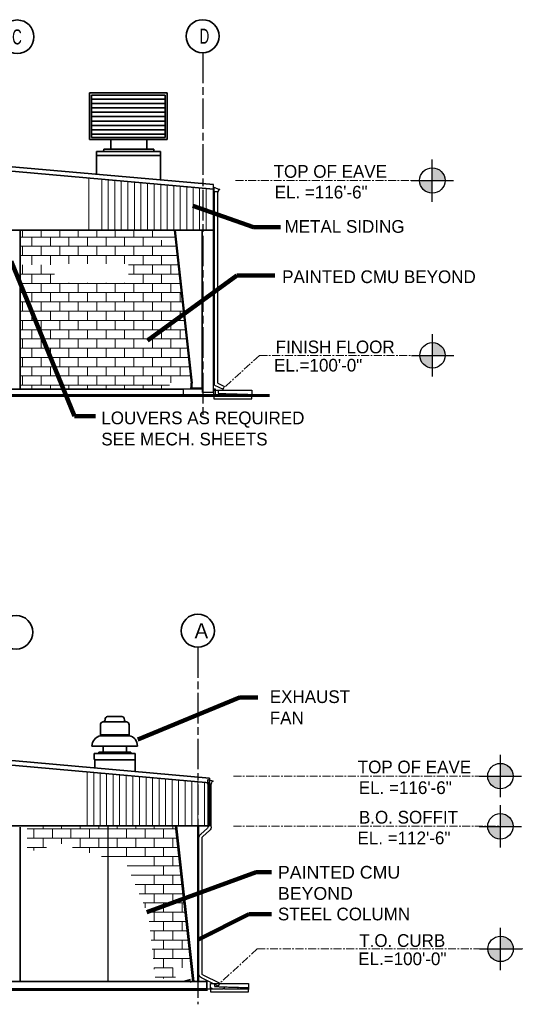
# Model space of a CAD drawing. Extents: x 533 to 2685, y -91 to 1609.
# Tile 5 of 5: x 2209 to 2685, y 641 to 1571. Entities that reach past the tile are written whole.
import ezdxf
from ezdxf.enums import TextEntityAlignment as Align

# ---------------------------------------------------------------- set-up
doc = ezdxf.new("R2010")
doc.units = 0
doc.header["$MEASUREMENT"] = 0
for name, pattern in [('( Center )', [24, 15, -3, 3, -3]), ('ACAD_ISO08W100', [432, 288, -36, 72, -36]), ('od37ac02$0$od37a201$0$ACAD_ISO02W100', [15, 12, -3])]:
    doc.linetypes.add(name, pattern=pattern)
for name, color, linetype, lineweight in [('A-Anno-Text', 53, 'Continuous', 25), ('A-Grid-Iden', 1, 'ACAD_ISO08W100', 25), ('G-Anno-Text', 53, 'Continuous', 35), ('od37ac02$0$od37a201$0$A-Anno-Patt', 152, 'Continuous', 18), ('od37ac02$0$od37a201$0$A-Elev-Fnsh', 3, 'Continuous', 25), ('od37ac02$0$od37a201$0$A-Roof-Rfdr', 1, 'Continuous', 25), ('od37ac02$0$od37a201$0$S-Jois-Secd', 6, 'Continuous', 35), ('od37ac02$0$od37a201$0$S-Sect-Conc', 6, 'Continuous', 35), ('OD38A-201$0$A-Elev-Fixt', 2, 'Continuous', 35), ('OD38A-201$0$A-Elev-Iden', 2, 'Continuous', 35), ('OD38A-201$0$A-Elev-Otln', 6, 'Continuous', 35), ('OD38A-201$0$A-Elev-Patt', 1, 'Continuous', 18), ('OD38A-201$0$G-Anno-Text', 53, 'Continuous', 35), ('TARGET', 53, '( Center )', 18)]:
    doc.layers.add(name, color=color, linetype=linetype, lineweight=lineweight)
doc.styles.add('notes', font='txt')
doc.styles.add('OD38A-201$0$notes', font='txt')
doc.styles.add('OD38A-201$0$od38ac01$0$od38a1 plan$0$Style-WORKING', font='WORKING.shx')
doc.styles.add('Style-Arial', font='ARIAL.TTF')
doc.styles.add('Text', font='ARIAL.TTF', dxfattribs={"height": 0.125})
doc.styles.add('Text_0', font='ARIAL.TTF')
doc.dimstyles.new('OD38A-201$0$EARCH', dxfattribs={"dimtxt": 0.125, "dimasz": 0.125, "dimexe": 0.0625, "dimexo": 0.0625, "dimgap": 0.0625, "dimtad": 1, "dimdec": 4, "dimzin": 3, "dimdsep": 46, "dimlunit": 4, "dimtxsty": 'OD38A-201$0$notes', "dimcen": 0.09, "dimclrd": 256, "dimclre": 256, "dimadec": 0, "dimazin": 0, "dimtfac": 0.75, "dimtdec": 4, "dimtmove": 1, "dimatfit": 3, "dimfxl": 0, "dimfrac": 1, "dimtolj": 1, "dimtzin": 3, "dimlwd": 18, "dimlwe": 18, "dimarcsym": 0})
doc.dimstyles.new('Std-Arch', dxfattribs={"dimtxt": 0.125, "dimasz": 0.15, "dimexe": 0.0625, "dimexo": 0.0625, "dimgap": 0.0625, "dimtad": 1, "dimdec": 4, "dimzin": 11, "dimdsep": 46, "dimlunit": 4, "dimtxsty": 'Text', "dimcen": 0.09, "dimclrd": 256, "dimclre": 256, "dimadec": 4, "dimazin": 3, "dimtfac": 1, "dimtdec": 4, "dimtofl": 0, "dimtmove": 1, "dimatfit": 3, "dimfxl": 0, "dimfrac": 2, "dimtzin": 11, "dimlwd": 18, "dimlwe": 18, "dimarcsym": 0})

# ---------------------------------------------------------------- blocks, each defined once
blk = doc.blocks.new('TARGET')
h = blk.add_hatch(color=256)
h.paths.add_polyline_path([(-0.125, -0.0001, 0.414192), (0.0001, -0.125), (0.0001, -0.0001)])
h.paths.add_polyline_path([(0.0001, 0.125), (0.0001, -0.0001), (0.125, -0.0001, 0.000219), (0.125, 0, 0.413978)])
for p, q in [((0.0001, -0.2084), (0.0001, 0.2081)), ((-0.2081, -0.0001), (0.2084, -0.0001))]:
    blk.add_line(p, q)
blk.add_circle((0, 0), 0.125)
blk = doc.blocks.new('od37ac02$0$od37a201$0$SPLSHS')
at = {"ltscale": 0.05}
for p, q in [((-1.5, 0), (0.486375, 0)), ((0, 0), (0, -1.5)), ((0.772625, 0), (6.255625, 0)), ((6.255625, 0), (6.135125, 0.17975)), ((6.61725, 0), (12.953875, 0)), ((13.0985, 0), (16.893125, 0)), ((17.017, 0), (18.327625, 0)), ((18, -1.5), (18, 0)), ((0, -1.5), (18, -1.5))]:
    blk.add_line(p, q, dxfattribs=at)
at = {"linetype": 'od37ac02$0$od37a201$0$ACAD_ISO02W100', "ltscale": 0.05}
for p, q in [((2, 2.5), (2, 1)), ((2, 1), (18, 0.5))]:
    blk.add_line(p, q, dxfattribs=at)
at = {"ltscale": 0.05, "flags": 128}
for points in [[(0, 0), (0, 2.5), (18, 2.5), (18, 0)], [(0.486375, 0), (0.350875, 0.225), (0.305625, 0.28525)], [(0.486375, 0.360625), (0.546625, 0.255125), (0.606875, 0.1195), (0.606875, 0.059125), (0.637, 0.029), (0.68225, 0.255125)], [(0.772625, 0), (0.7575, 0.225), (0.787625, 0.3305)], [(6.27075, 0.225), (6.331, 0.149625), (6.376125, 0.07425), (6.436375, -0.016125), (6.52675, 0.209875), (6.61725, 0.315375), (6.6925, 0.37575)], [(6.61725, 0), (6.662375, 0.149625), (6.6925, 0.255125)], [(12.953875, 0), (12.959, 0.0735), (12.96425, 0.125125)], [(13.0055, 0.1355), (13.01075, 0.068375), (13.021, 0.016625), (13.031375, 0.032125), (13.07775, 0.156125), (13.114, 0.1975)], [(13.0985, 0), (13.12425, 0.089), (13.13975, 0.14575)], [(16.893125, 0), (16.88275, 0.0735), (16.857, 0.099375), (16.85175, 0.130375)], [(16.965375, 0.0115), (16.924125, 0.083875), (16.918875, 0.114875), (16.89825, 0.130375)], [(16.965375, 0.0115), (16.97575, 0.047625), (16.986, 0.094125), (16.996375, 0.109625)], [(17.017, 0), (17.027375, 0.063125), (17.037625, 0.099375)]]:
    blk.add_lwpolyline(points, dxfattribs=at)

msp = doc.modelspace()

# ---------------------------------------------------------------- linework, layer by layer
at = {"layer": 'A-Grid-Iden', "ltscale": 0.1}
for p, q in [((2381.95006, 1539.44585), (2381.95006, 1196.78606)), ((2377.25031, 978.02782), (2377.25031, 640.79016))]:
    msp.add_line(p, q, dxfattribs=at)
at = {"layer": 'od37ac02$0$od37a201$0$A-Anno-Patt'}
for p, q in [((2211.84569, 1365.41184), (2211.84569, 1371.8385)), ((2229.34569, 1365.41184), (2229.34569, 1371.8385)), ((2246.84569, 1365.41184), (2246.84569, 1371.8385)), ((2264.34569, 1365.41184), (2264.34569, 1371.8385)), ((2281.84569, 1365.41184), (2281.84569, 1371.8385)), ((2299.34569, 1365.41184), (2299.34569, 1371.8385)), ((2316.84569, 1365.41184), (2316.84569, 1371.8385)), ((2334.34569, 1365.41184), (2334.34569, 1371.8385)), ((2209.43697, 1365.41184), (2355.63635, 1365.41184)), ((2220.59569, 1356.66184), (2220.59569, 1365.41184)), ((2238.09569, 1356.66184), (2238.09569, 1365.41184)), ((2255.59569, 1356.66184), (2255.59569, 1365.41184)), ((2273.09569, 1356.66184), (2273.09569, 1365.41184)), ((2290.59569, 1356.66184), (2290.59569, 1365.41184)), ((2308.09569, 1356.66184), (2308.09569, 1365.41184)), ((2325.59569, 1356.66184), (2325.59569, 1365.41184)), ((2343.09569, 1356.66184), (2343.09569, 1362.33576)), ((2209.43697, 1356.66184), (2356.6453, 1356.66184)), ((2211.84569, 1347.91184), (2211.84569, 1356.66184)), ((2229.34569, 1347.91184), (2229.34569, 1356.66184)), ((2246.84569, 1347.91184), (2246.84569, 1356.66184)), ((2264.34569, 1347.91184), (2264.34569, 1356.66184)), ((2281.84569, 1347.91184), (2281.84569, 1356.66184)), ((2299.34569, 1347.91184), (2299.34569, 1356.66184)), ((2316.84569, 1347.91184), (2316.84569, 1356.66184)), ((2334.34569, 1347.91184), (2334.34569, 1356.66184)), ((2209.43697, 1347.91184), (2357.65425, 1347.91184)), ((2211.84569, 1330.41184), (2211.84569, 1339.16184)), ((2220.59569, 1339.16184), (2220.59569, 1347.91184)), ((2229.34569, 1330.41184), (2229.34569, 1339.16184)), ((2238.09569, 1339.16184), (2238.09569, 1347.91184)), ((2255.59569, 1340.07942), (2255.59569, 1347.91184)), ((2273.09569, 1340.07942), (2273.09569, 1347.91184)), ((2290.59569, 1340.07942), (2290.59569, 1347.91184)), ((2308.09569, 1340.07942), (2308.09569, 1347.91184)), ((2311.87325, 1339.16184), (2358.6632, 1339.16184)), ((2316.84569, 1330.41184), (2316.84569, 1339.16184)), ((2325.59569, 1339.16184), (2325.59569, 1347.91184)), ((2334.34569, 1330.41184), (2334.34569, 1339.16184)), ((2343.09569, 1339.16184), (2343.09569, 1347.91184)), ((2351.84569, 1330.41184), (2351.84569, 1339.16184)), ((2209.43697, 1330.41184), (2241.87325, 1330.41184)), ((2220.59569, 1321.66184), (2220.59569, 1330.41184)), ((2238.09569, 1321.66184), (2238.09569, 1330.41184)), ((2311.87325, 1330.41184), (2359.67215, 1330.41184)), ((2325.59569, 1321.66184), (2325.59569, 1330.41184)), ((2343.09569, 1321.66184), (2343.09569, 1330.41184)), ((2209.43697, 1321.66184), (2360.68111, 1321.66184)), ((2211.84569, 1312.91184), (2211.84569, 1321.66184)), ((2229.34569, 1312.91184), (2229.34569, 1321.66184)), ((2246.84569, 1312.91184), (2246.84569, 1321.66184)), ((2255.59569, 1321.66184), (2255.59569, 1322.07942)), ((2264.34569, 1312.91184), (2264.34569, 1321.66184)), ((2273.09569, 1321.66184), (2273.09569, 1322.07942)), ((2281.84569, 1312.91184), (2281.84569, 1321.66184)), ((2290.59569, 1321.66184), (2290.59569, 1322.07942)), ((2299.34569, 1312.91184), (2299.34569, 1321.66184)), ((2308.09569, 1321.66184), (2308.09569, 1322.07942)), ((2316.84569, 1312.91184), (2316.84569, 1321.66184)), ((2334.34569, 1312.91184), (2334.34569, 1321.66184)), ((2351.84569, 1312.91184), (2351.84569, 1321.66184)), ((2209.43697, 1312.91184), (2361.69006, 1312.91184)), ((2220.59569, 1304.16184), (2220.59569, 1312.91184)), ((2238.09569, 1304.16184), (2238.09569, 1312.91184)), ((2255.59569, 1304.16184), (2255.59569, 1312.91184)), ((2273.09569, 1304.16184), (2273.09569, 1312.91184)), ((2290.59569, 1304.16184), (2290.59569, 1312.91184)), ((2308.09569, 1304.16184), (2308.09569, 1312.91184)), ((2325.59569, 1304.16184), (2325.59569, 1312.91184)), ((2343.09569, 1304.16184), (2343.09569, 1312.91184)), ((2360.59569, 1304.16184), (2360.59569, 1312.91184)), ((2209.43697, 1304.16184), (2362.69901, 1304.16184)), ((2211.84569, 1295.41184), (2211.84569, 1304.16184)), ((2229.34569, 1295.41184), (2229.34569, 1304.16184)), ((2246.84569, 1295.41184), (2246.84569, 1304.16184)), ((2264.34569, 1295.41184), (2264.34569, 1304.16184)), ((2281.84569, 1295.41184), (2281.84569, 1304.16184)), ((2299.34569, 1295.41184), (2299.34569, 1304.16184)), ((2316.84569, 1295.41184), (2316.84569, 1304.16184)), ((2334.34569, 1295.41184), (2334.34569, 1304.16184)), ((2351.84569, 1295.41184), (2351.84569, 1304.16184)), ((2209.43697, 1295.41184), (2363.70796, 1295.41184)), ((2220.59569, 1286.66184), (2220.59569, 1295.41184)), ((2238.09569, 1286.66184), (2238.09569, 1295.41184)), ((2255.59569, 1286.66184), (2255.59569, 1295.41184)), ((2273.09569, 1286.66184), (2273.09569, 1295.41184)), ((2290.59569, 1286.66184), (2290.59569, 1295.41184)), ((2308.09569, 1286.66184), (2308.09569, 1295.41184)), ((2325.59569, 1286.66184), (2325.59569, 1295.41184)), ((2343.09569, 1286.66184), (2343.09569, 1295.41184)), ((2360.59569, 1286.66184), (2360.59569, 1295.41184)), ((2209.43697, 1286.66184), (2364.71691, 1286.66184)), ((2211.84569, 1277.91184), (2211.84569, 1286.66184)), ((2229.34569, 1277.91184), (2229.34569, 1286.66184)), ((2246.84569, 1277.91184), (2246.84569, 1286.66184)), ((2264.34569, 1277.91184), (2264.34569, 1286.66184)), ((2281.84569, 1277.91184), (2281.84569, 1286.66184)), ((2299.34569, 1277.91184), (2299.34569, 1286.66184)), ((2316.84569, 1277.91184), (2316.84569, 1286.66184)), ((2334.34569, 1277.91184), (2334.34569, 1286.66184)), ((2351.84569, 1277.91184), (2351.84569, 1286.45258)), ((2209.43697, 1277.91184), (2365.72587, 1277.91184)), ((2220.59569, 1269.16184), (2220.59569, 1277.91184)), ((2238.09569, 1269.16184), (2238.09569, 1277.91184)), ((2255.59569, 1269.16184), (2255.59569, 1277.91184)), ((2273.09569, 1269.16184), (2273.09569, 1277.91184)), ((2290.59569, 1269.16184), (2290.59569, 1277.91184)), ((2308.09569, 1269.16184), (2308.09569, 1277.91184)), ((2325.59569, 1269.16184), (2325.59569, 1277.91184)), ((2343.09569, 1269.16184), (2343.09569, 1277.91184)), ((2360.59569, 1269.16184), (2360.59569, 1277.91184)), ((2209.43697, 1269.16184), (2366.73482, 1269.16184)), ((2211.84569, 1260.41184), (2211.84569, 1269.16184)), ((2229.34569, 1260.41184), (2229.34569, 1269.16184)), ((2246.84569, 1260.41184), (2246.84569, 1269.16184)), ((2264.34569, 1260.41184), (2264.34569, 1269.16184)), ((2281.84569, 1260.41184), (2281.84569, 1269.16184)), ((2299.34569, 1260.41184), (2299.34569, 1269.16184)), ((2316.84569, 1260.41184), (2316.84569, 1269.16184)), ((2334.34569, 1260.41184), (2334.34569, 1269.16184)), ((2351.84569, 1260.41184), (2351.84569, 1269.16184)), ((2209.43697, 1260.41184), (2367.74377, 1260.41184)), ((2220.59569, 1251.66184), (2220.59569, 1260.41184)), ((2238.09569, 1251.66184), (2238.09569, 1260.41184)), ((2255.59569, 1251.66184), (2255.59569, 1260.41184)), ((2273.09569, 1251.66184), (2273.09569, 1260.41184)), ((2290.59569, 1251.66184), (2290.59569, 1260.41184)), ((2308.09569, 1251.66184), (2308.09569, 1260.41184)), ((2325.59569, 1251.66184), (2325.59569, 1260.41184)), ((2343.09569, 1251.66184), (2343.09569, 1260.41184)), ((2360.59569, 1251.66184), (2360.59569, 1260.41184)), ((2209.43697, 1251.66184), (2368.75272, 1251.66184)), ((2211.84569, 1242.91184), (2211.84569, 1251.66184)), ((2229.34569, 1242.91184), (2229.34569, 1251.66184)), ((2246.84569, 1242.91184), (2246.84569, 1251.66184)), ((2264.34569, 1242.91184), (2264.34569, 1251.66184)), ((2281.84569, 1242.91184), (2281.84569, 1251.66184)), ((2299.34569, 1242.91184), (2299.34569, 1251.66184)), ((2316.84569, 1242.91184), (2316.84569, 1251.66184)), ((2334.34569, 1242.91184), (2334.34569, 1251.66184)), ((2351.84569, 1242.91184), (2351.84569, 1251.66184)), ((2369.34569, 1242.91184), (2369.34569, 1251.66184)), ((2209.43697, 1242.91184), (2369.76168, 1242.91184)), ((2220.59569, 1234.16184), (2220.59569, 1242.91184)), ((2238.09569, 1234.16184), (2238.09569, 1242.91184)), ((2255.59569, 1234.16184), (2255.59569, 1242.91184)), ((2273.09569, 1234.16184), (2273.09569, 1242.91184)), ((2290.59569, 1234.16184), (2290.59569, 1242.91184)), ((2308.09569, 1234.16184), (2308.09569, 1242.91184)), ((2325.59569, 1234.16184), (2325.59569, 1242.91184)), ((2343.09569, 1234.16184), (2343.09569, 1242.91184)), ((2360.59569, 1234.16184), (2360.59569, 1242.91184)), ((2209.43697, 1234.25339), (2369.76168, 1234.25339)), ((2211.84569, 1225.41184), (2211.84569, 1234.16184)), ((2229.34569, 1225.41184), (2229.34569, 1234.16184)), ((2246.84569, 1225.41184), (2246.84569, 1234.16184)), ((2264.34569, 1225.41184), (2264.34569, 1234.16184)), ((2281.84569, 1225.41184), (2281.84569, 1234.16184)), ((2299.34569, 1225.41184), (2299.34569, 1234.16184)), ((2316.84569, 1225.41184), (2316.84569, 1234.16184)), ((2334.34569, 1225.41184), (2334.34569, 1234.16184)), ((2351.84569, 1227.84575), (2351.84569, 1234.16184)), ((2209.43697, 1225.41184), (2350.44556, 1225.41184)), ((2220.59569, 1221.8385), (2220.59569, 1225.41184)), ((2238.09569, 1221.8385), (2238.09569, 1225.41184)), ((2255.59569, 1221.8385), (2255.59569, 1225.41184)), ((2273.09569, 1221.8385), (2273.09569, 1225.41184)), ((2290.59569, 1221.8385), (2290.59569, 1225.41184)), ((2308.09569, 1221.8385), (2308.09569, 1225.41184)), ((2325.59569, 1221.8385), (2325.59569, 1225.41184)), ((2343.09569, 1221.8385), (2343.09569, 1225.41184)), ((2231.16955, 806.50456), (2231.16955, 809.18869)), ((2248.66955, 806.50456), (2248.66955, 809.18869)), ((2266.16955, 806.50456), (2266.16955, 809.18869)), ((2283.66955, 806.50456), (2283.66955, 809.18869)), ((2301.16955, 806.50456), (2301.16955, 809.18869)), ((2318.66955, 806.50456), (2318.66955, 809.18869)), ((2336.16955, 806.50456), (2336.16955, 809.18869)), ((2353.66955, 806.50456), (2353.66955, 809.18869)), ((2356.03468, 806.50456), (2216.02043, 806.50456)), ((2222.41955, 797.75456), (2222.41955, 806.50456)), ((2239.91955, 797.75456), (2239.91955, 806.50456)), ((2257.41955, 797.75456), (2257.41955, 806.50456)), ((2274.91955, 797.75456), (2274.91955, 806.50456)), ((2292.41955, 797.75456), (2292.41955, 806.50456)), ((2309.91955, 797.75456), (2309.91955, 806.50456)), ((2327.41955, 797.75456), (2327.41955, 806.50456)), ((2344.91955, 797.75456), (2344.91955, 806.50456)), ((2357.04364, 797.75456), (2216.02043, 797.75456)), ((2231.16955, 789.00456), (2231.16955, 797.75456)), ((2248.66955, 792.31637), (2248.66955, 797.75456)), ((2266.16955, 789.00456), (2266.16955, 797.75456)), ((2283.66955, 789.00456), (2283.66955, 797.75456)), ((2301.16955, 789.00456), (2301.16955, 797.75456)), ((2318.66955, 789.00456), (2318.66955, 797.75456)), ((2336.16955, 789.00456), (2336.16955, 797.75456)), ((2353.66955, 789.00456), (2353.66955, 797.75456)), ((2234.25987, 789.00456), (2216.02043, 789.00456)), ((2222.41955, 786.19983), (2222.41955, 789.00456)), ((2358.05259, 789.00456), (2258.99371, 789.00456)), ((2274.91955, 783.89583), (2274.91955, 789.00456)), ((2292.41955, 780.25456), (2292.41955, 789.00456)), ((2309.91955, 780.25456), (2309.91955, 789.00456)), ((2327.41955, 780.25456), (2327.41955, 789.00456)), ((2344.91955, 780.25456), (2344.91955, 789.00456)), ((2359.06155, 780.25456), (2286.27076, 780.25456)), ((2336.16955, 771.50456), (2336.16955, 780.25456)), ((2353.66955, 771.50456), (2353.66955, 780.25456)), ((2360.0705, 771.50456), (2310.62087, 771.50456)), ((2361.07945, 762.75456), (2314.34639, 762.75456)), ((2336.16955, 754.00456), (2336.16955, 762.75456)), ((2344.91955, 762.75456), (2344.91955, 771.50456)), ((2353.66955, 754.00456), (2353.66955, 762.75456)), ((2362.08841, 754.00456), (2318.0719, 754.00456)), ((2327.41955, 745.25456), (2327.41955, 754.00456)), ((2344.91955, 745.25456), (2344.91955, 754.00456)), ((2363.09736, 745.25456), (2321.79741, 745.25456)), ((2336.16955, 736.50456), (2336.16955, 745.25456)), ((2353.66955, 736.50456), (2353.66955, 745.25456)), ((2364.10631, 736.50456), (2325.52293, 736.50456)), ((2327.41955, 732.05001), (2327.41955, 736.50456)), ((2344.91955, 727.75456), (2344.91955, 736.50456)), ((2362.41955, 727.75456), (2362.41955, 736.50456)), ((2365.11527, 727.75456), (2329.24844, 727.75456)), ((2336.16955, 719.00456), (2336.16955, 727.75456)), ((2353.66955, 719.00456), (2353.66955, 727.75456)), ((2366.12422, 719.00456), (2331.43747, 719.00456)), ((2344.91955, 710.25456), (2344.91955, 719.00456)), ((2362.41955, 710.25456), (2362.41955, 719.00456)), ((2367.13318, 710.25456), (2332.35619, 710.25456)), ((2336.16955, 701.50456), (2336.16955, 710.25456)), ((2353.66955, 701.50456), (2353.66955, 710.25456)), ((2368.14213, 701.50456), (2333.27491, 701.50456)), ((2344.91955, 692.75456), (2344.91955, 701.50456)), ((2362.41955, 692.75456), (2362.41955, 701.50456)), ((2369.15108, 692.75456), (2334.19362, 692.75456)), ((2336.16955, 684.00456), (2336.16955, 692.75456)), ((2353.66955, 684.00456), (2353.66955, 692.75456)), ((2370.16004, 684.00456), (2335.11234, 684.00456)), ((2344.91955, 675.25456), (2344.91955, 684.00456)), ((2362.41955, 675.25456), (2362.41955, 684.00456)), ((2353.77498, 675.25456), (2336.03106, 675.25456)), ((2336.16955, 673.93553), (2336.16955, 675.25456)), ((2353.66955, 666.50456), (2353.66955, 675.25456)), ((2356.30006, 666.50456), (2336.94978, 666.50456)), ((2344.91955, 665.19394), (2344.91955, 666.50456))]:
    msp.add_line(p, q, dxfattribs=at)
at = {"layer": 'od37ac02$0$od37a201$0$A-Elev-Fnsh'}
for p, q in [((2392.11642, 1218.73778), (2392.11642, 1414.91391)), ((2354.89529, 1371.8385), (2370.84667, 1227.3944)), ((2355.98642, 1371.8385), (2371.92429, 1227.51553)), ((2381.38671, 1222.73778), (2381.38671, 1371.8385)), ((2381.61642, 1222.73778), (2381.61642, 1371.8385)), ((2340.88302, 1221.8385), (2363.27938, 1221.8385)), ((2363.34092, 1221.73778), (2363.34092, 1215.8385)), ((2381.61642, 1221.73778), (2363.34092, 1221.73778)), ((2381.61642, 1222.73778), (2369.84667, 1222.73778)), ((2370.84667, 1222.73778), (2370.84667, 1227.3944)), ((2371.92429, 1222.7374), (2371.92429, 1227.3944)), ((2381.61642, 1221.73778), (2381.61642, 1222.73778)), ((2381.61642, 1218.73778), (2381.61642, 1221.73778)), ((2392.11642, 1218.73778), (2381.61642, 1218.73778)), ((2393.84667, 1221.73778), (2392.10017, 1221.73778)), ((2393.84667, 1216.52953), (2393.84667, 1221.73778)), ((2292.41955, 809.38519), (2292.41955, 663.20848)), ((2355.72518, 809.18869), (2372.21376, 662.38519)), ((2357.06143, 809.18869), (2373.55044, 662.38519)), ((2377.25031, 662.38519), (2377.25031, 809.18869)), ((2378.25031, 662.38519), (2378.25031, 809.18869)), ((2378.29731, 662.38519), (2370.46843, 662.38519)), ((2370.46843, 662.38519), (2370.46843, 661.38519))]:
    msp.add_line(p, q, dxfattribs=at)
at = {"layer": 'od37ac02$0$od37a201$0$A-Roof-Rfdr'}
for p, q in [((2392.76842, 1408.05564), (2392.76842, 1412.42514)), ((2392.76842, 1412.42514), (2397.52554, 1410.43589)), ((2396.44442, 1408.05564), (2392.76842, 1408.05564)), ((2393.11642, 1225.57553), (2393.11642, 1408.05564)), ((2396.11642, 1227.4519), (2396.11642, 1408.05564)), ((2396.44442, 1408.05564), (2397.13367, 1409.89489)), ((2397.85129, 1409.89489), (2397.13367, 1409.89489)), ((2397.85129, 1410.43589), (2397.52554, 1410.43589)), ((2397.85129, 1409.89489), (2397.85129, 1410.43589)), ((2396.12204, 1227.44915), (2402.43704, 1224.3649)), ((2393.12204, 1225.57553), (2401.12054, 1221.66915)), ((2401.12054, 1221.66915), (2401.86343, 1223.19033)), ((2386.53594, 848.69278), (2386.53594, 853.06228)), ((2386.53594, 853.06228), (2391.29307, 851.82278)), ((2390.21194, 848.69278), (2386.53594, 848.69278)), ((2386.88394, 808.54744), (2386.88394, 848.69278)), ((2389.88394, 808.54744), (2389.88394, 848.69278)), ((2390.21194, 848.69278), (2390.90119, 851.28178)), ((2391.61882, 851.28178), (2390.90119, 851.28178)), ((2391.61882, 851.28178), (2391.61882, 851.82278)), ((2386.20647, 807.04713), (2379.98612, 801.56423)), ((2388.19027, 804.79668), (2381.96271, 799.30742)), ((2378.29731, 669.49294), (2378.29731, 796.17256)), ((2381.29731, 669.49294), (2381.29731, 797.79337)), ((2380.33468, 665.99982), (2396.70393, 658.00507)), ((2381.85843, 668.59444), (2398.02056, 660.70082)), ((2396.70406, 658.00507), (2398.02056, 660.70082))]:
    msp.add_line(p, q, dxfattribs=at)
at = {"layer": 'od37ac02$0$od37a201$0$A-Roof-Rfdr', "extrusion": (0, 0, -1)}
for centre, radius, start, end in [((-2383.29731, 797.80781), 5, 0, 48.60464167), ((-2384.88394, 808.54744), 2, 180, 228.60361667), ((-2384.88394, 808.54744), 5, 180, 228.60361667), ((-2383.29731, 797.79337), 2, 0, 48.60464167), ((-2382.29731, 669.49295), 4, 296.03102222, 0), ((-2382.29731, 669.49295), 1, 296.03102222, 0)]:
    msp.add_arc(centre, radius, start, end, dxfattribs=at)
at = {"layer": 'od37ac02$0$od37a201$0$S-Jois-Secd'}
for p, q in [((2209.43697, 1221.8385), (2209.43697, 1371.8385)), ((2209.57495, 662.38519), (2209.57495, 808.05926))]:
    msp.add_line(p, q, dxfattribs=at)
at = {"layer": 'od37ac02$0$od37a201$0$S-Sect-Conc', "linetype": 'od37ac02$0$od37a201$0$ACAD_ISO02W100', "ltscale": 0.125}
msp.add_line((1799.45706, 1221.8385), (2350.09819, 1221.8385), dxfattribs=at)
at = {"layer": 'OD38A-201$0$A-Elev-Fixt'}
for p, q in [((2348.31373, 1501.44306), (2274.88057, 1501.44306)), ((2274.88057, 1501.44306), (2274.88057, 1457.39549)), ((2346.31373, 1499.44306), (2276.88057, 1499.44306)), ((2276.88057, 1499.44306), (2276.88057, 1459.39549)), ((2346.31373, 1499.44306), (2346.31373, 1459.39549)), ((2348.31373, 1501.44306), (2348.31373, 1457.39549)), ((2346.12907, 1495.6061), (2276.88057, 1495.6061)), ((2346.12907, 1491.47856), (2276.88057, 1491.47856)), ((2346.12907, 1487.33049), (2276.88057, 1487.33049)), ((2346.12907, 1483.20296), (2276.88057, 1483.20296)), ((2346.12907, 1479.36291), (2276.88057, 1479.36291)), ((2346.12907, 1474.94789), (2276.88057, 1474.94789)), ((2346.12907, 1470.79982), (2276.88057, 1470.79982)), ((2346.12907, 1466.67228), (2276.88057, 1466.67228)), ((2346.12907, 1462.54475), (2276.88057, 1462.54475)), ((2274.88057, 1457.39549), (2348.31373, 1457.39549)), ((2276.88057, 1459.39549), (2346.31373, 1459.39549)), ((2295.06648, 1448.5449), (2295.06648, 1457.39549)), ((2329.01083, 1448.5449), (2329.01083, 1457.39549)), ((2342.00949, 1446.32712), (2281.63659, 1446.32712)), ((2281.63659, 1446.32712), (2281.63659, 1424.7243)), ((2342.00949, 1442.34333), (2281.63659, 1442.34333)), ((2288.35153, 1448.5449), (2288.14618, 1446.32712)), ((2335.72578, 1448.5449), (2288.35153, 1448.5449)), ((2335.72578, 1446.32712), (2335.72578, 1448.5449)), ((2342.00949, 1419.81644), (2342.00949, 1446.32712)), ((2292.04905, 912.56126), (2305.58572, 912.56126)), ((2285.28072, 894.42475), (2285.28072, 904.62325)), ((2287.26522, 907.47515), (2310.35642, 907.47515)), ((2312.35406, 894.42475), (2312.35406, 904.62325)), ((2285.28072, 895.27901), (2312.09121, 895.27901)), ((2285.28072, 894.42475), (2312.35406, 894.42475)), ((2320.16065, 884.6468), (2277.21128, 884.6468)), ((2288.01434, 878.98243), (2288.01434, 884.6468)), ((2309.75187, 878.98243), (2309.75187, 884.6468)), ((2318.05786, 877.56305), (2279.41921, 877.56305)), ((2279.41921, 877.56305), (2279.41921, 872.4638)), ((2283.71677, 878.98243), (2283.58535, 877.56305)), ((2314.03629, 878.98243), (2283.71677, 878.98243)), ((2314.03629, 877.56305), (2314.03629, 878.98243)), ((2318.05786, 860.59621), (2318.05786, 877.56305)), ((2279.41921, 872.4638), (2280.07633, 871.75411)), ((2280.07633, 871.75411), (2280.07633, 863.9081)), ((2318.05786, 871.60954), (2280.19461, 871.60954))]:
    msp.add_line(p, q, dxfattribs=at)
for centre, radius, start, end in [((2292.51164, 909.7819), 2.81607, 99.54386944, 184.03631944), ((2305.11284, 909.7819), 2.81607, 355.96368056, 80.45613056), ((2288.16427, 904.72337), 2.89094, 95.67475833, 181.95339167), ((2287.62429, 909.66439), 2.07984, 277.01810278, 357.77595278), ((2310.0002, 909.66439), 2.07984, 182.22404722, 262.98189722), ((2309.46022, 904.72337), 2.89094, 358.04660833, 84.32524167), ((2287.81098, 884.11473), 10.61636, 103.8201, 177.12228611), ((2311.02309, 885.35623), 9.16402, 355.56579722, 81.67783056)]:
    msp.add_arc(centre, radius, start, end, dxfattribs=at)
at = {"layer": 'OD38A-201$0$A-Elev-Iden'}
for centre, radius in [((2206.68402, 1554.49214), 15.88917), ((2381.74868, 1555.05961), 15.60544), ((2205.61629, 992.17452), 15.88917), ((2377.25031, 993.63326), 15.60544)]:
    msp.add_circle(centre, radius, dxfattribs=at)
at = {"layer": 'OD38A-201$0$A-Elev-Otln'}
for p, q in [((2392.11642, 1414.91391), (2084.23363, 1442.28173)), ((2084.33631, 1438.15419), (2392.11642, 1410.63873)), ((1778.22106, 1371.8385), (2392.11642, 1371.8385)), ((1811.08294, 1221.8385), (2363.34092, 1221.8385)), ((2387.76147, 1215.73053), (2387.76147, 1215.80121)), ((2081.31766, 881.61496), (2388.31591, 854.30341)), ((2081.3998, 877.48743), (2388.31591, 850.03213)), ((2388.31591, 809.38519), (2388.31591, 854.30341)), ((1776.41398, 809.38519), (2388.31591, 809.38519)), ((1778.40588, 662.38519), (2385.87225, 662.38519)), ((2385.87225, 662.38519), (2385.87225, 654.76482))]:
    msp.add_line(p, q, dxfattribs=at)
at = {"layer": 'OD38A-201$0$A-Elev-Otln', "color": 7, "linetype": 'Continuous', "lineweight": 60}
for p, q in [((1705.69144, 1215.80121), (2444.8077, 1215.80121)), ((1721.85432, 654.76482), (2386.38934, 654.76482))]:
    msp.add_line(p, q, dxfattribs=at)
at = {"layer": 'OD38A-201$0$A-Elev-Patt'}
for p, q in [((2274.20292, 1421.17175), (2274.20292, 1371.8385)), ((2286.6882, 1420.06286), (2286.6882, 1371.8385)), ((2292.66388, 1419.52895), (2292.66388, 1371.8385)), ((2298.90652, 1418.9745), (2298.90652, 1371.8385)), ((2304.86167, 1418.44059), (2304.86167, 1371.8385)), ((2311.10431, 1417.88615), (2311.10431, 1371.8385)), ((2317.34695, 1417.31117), (2317.34695, 1371.8385)), ((2323.58959, 1416.75672), (2323.58959, 1371.8385)), ((2329.83223, 1416.20228), (2329.83223, 1371.8385)), ((2336.07487, 1415.64783), (2336.07487, 1371.8385)), ((2342.31751, 1415.09339), (2342.31751, 1371.8385)), ((2348.27266, 1414.55948), (2348.27266, 1371.8385)), ((2354.5153, 1414.00503), (2354.5153, 1371.8385)), ((2360.53206, 1413.45059), (2360.53206, 1371.8385)), ((2366.71309, 1412.89614), (2366.71309, 1371.8385)), ((2372.95573, 1412.3417), (2372.95573, 1371.8385)), ((2378.91088, 1411.80779), (2378.91088, 1371.8385)), ((2385.15352, 1411.25334), (2385.15352, 1371.8385)), ((2272.68333, 860.36124), (2272.68333, 809.38519)), ((2278.92597, 859.80679), (2278.92597, 809.38519)), ((2285.16861, 859.25235), (2285.16861, 809.38519)), ((2291.14429, 858.71844), (2291.14429, 809.38519)), ((2297.38693, 858.16399), (2297.38693, 809.38519)), ((2303.34208, 857.63008), (2303.34208, 809.38519)), ((2309.58472, 857.07564), (2309.58472, 809.38519)), ((2315.82736, 856.50066), (2315.82736, 809.38519)), ((2322.07, 855.94621), (2322.07, 809.38519)), ((2328.31264, 855.39177), (2328.31264, 809.38519)), ((2334.55528, 854.83732), (2334.55528, 809.38519)), ((2340.79792, 854.28288), (2340.79792, 809.38519)), ((2346.75307, 853.74897), (2346.75307, 809.38519)), ((2352.99571, 853.19452), (2352.99571, 809.38519)), ((2359.01247, 852.64008), (2359.01247, 809.38519)), ((2365.1935, 852.08563), (2365.1935, 809.38519)), ((2371.43614, 851.53119), (2371.43614, 809.38519)), ((2377.39129, 850.99728), (2377.39129, 809.38519)), ((2383.63393, 850.44283), (2383.63393, 809.38519))]:
    msp.add_line(p, q, dxfattribs=at)
at = {"layer": 'OD38A-201$0$G-Anno-Text'}
msp.add_line((2363.55384, 662.38519), (2370.46843, 664.25224), dxfattribs=at)
at = {"layer": 'TARGET', "ltscale": 0.5}
for p, q in [((2412.84997, 1418.75713), (2598.56057, 1418.75713)), ((2435.41214, 1253.66082), (2400.58634, 1221.8385)), ((2435.41214, 1253.66082), (2602.75859, 1253.66082)), ((2410.83754, 856.30382), (2662.83754, 856.30382)), ((2410.83754, 808.87624), (2662.83754, 808.87624)), ((2433.39971, 693.07455), (2398.57391, 661.25224)), ((2433.39971, 693.07455), (2685.39971, 693.07455))]:
    msp.add_line(p, q, dxfattribs=at)

# ---------------------------------------------------------------- block references
at = {"layer": 'A-Anno-Text', "xscale": 96, "yscale": 96, "zscale": 96}
for p in [(2598.55091, 1418.76766), (2598.74599, 1253.67135), (2662.83754, 856.30382), (2662.83754, 808.87624), (2663.03261, 693.07455)]:
    msp.add_blockref('TARGET', p, dxfattribs=at)
at = {"layer": 'od37ac02$0$od37a201$0$A-Roof-Rfdr', "xscale": 2, "yscale": 2}
for p in [(2392.34501, 1215.73532), (2389.05143, 655.54586)]:
    msp.add_blockref('od37ac02$0$od37a201$0$SPLSHS', p, dxfattribs=at)

# ---------------------------------------------------------------- texts
at = {"layer": 'A-Anno-Text', "style": 'notes'}
for s, p in [('TOP OF EAVE', (2555.77771, 1421.36818)), ('EL. =116\'-6"', (2537.48445, 1401.82529)), ('FINISH FLOOR', (2563.03011, 1255.59408)), ('EL.=100\'-0"', (2532.45943, 1238.37198)), ('TOP OF EAVE', (2635.20702, 858.91486)), ('EL. =116\'-6"', (2616.91376, 839.37198)), ('B.O. SOFFIT', (2622.91099, 811.48728)), ('EL. =112\'-6"', (2615.66986, 791.9444)), ('T.O. CURB', (2610.74091, 695.00781)), ('EL.=100\'-0"', (2611.88874, 677.78572))]:
    msp.add_text(s, height=12, dxfattribs=at).set_placement(p, align=Align.RIGHT)
at = {"layer": 'A-Anno-Text', "insert": (2452.81601, 739.30608), "char_height": 12, "attachment_point": 7, "style": 'Text'}
msp.add_mtext('PAINTED CMU\\PBEYOND', dxfattribs=at)
at = {"layer": 'G-Anno-Text', "insert": (2286.12212, 1200.6054), "char_height": 12, "width": 311.71875, "attachment_point": 1, "style": 'notes'}
msp.add_mtext('LOUVERS AS REQUIRED\\PSEE MECH. SHEETS', dxfattribs=at)
at = {"layer": 'OD38A-201$0$A-Elev-Iden', "style": 'OD38A-201$0$od38ac01$0$od38a1 plan$0$Style-WORKING'}
for s, width, p in [('C', 0.666667, (2201.91972, 1547.31076)), ('D', 0.666667, (2378.91088, 1547.96788)), ('A', 1.000999, (2374.23986, 986.54985))]:
    msp.add_text(s, height=14.18677, dxfattribs=dict(at, width=width)).set_placement(p)
at = {"layer": 'OD38A-201$0$G-Anno-Text', "style": 'OD38A-201$0$notes'}
msp.add_text('PAINTED CMU BEYOND', height=12, dxfattribs=at).set_placement((2456.81646, 1321.90906))
at = {"layer": 'OD38A-201$0$G-Anno-Text', "char_height": 12, "attachment_point": 1, "style": 'OD38A-201$0$notes'}
for s, insert, width in [('METAL SIDING', (2459.13504, 1381.39102), 138.40625), ('EXHAUST FAN', (2445.14998, 937.30497), 69.7890292)]:
    msp.add_mtext(s, dxfattribs=dict(at, insert=insert, width=width))
at = {"layer": 'OD38A-201$0$G-Anno-Text', "insert": (2452.83009, 732.07349), "char_height": 12, "width": 138.40625, "attachment_point": 1, "line_spacing_factor": 0.602605, "style": 'OD38A-201$0$notes'}
msp.add_mtext('STEEL COLUMN', dxfattribs=at)

# ---------------------------------------------------------------- leaders
at = {"layer": 'A-Anno-Text', "lineweight": 13, "annotation_type": 0, "has_hookline": 1, "hookline_direction": 0, "text_width": 126.16463}
msp.add_leader([(2329.24844, 727.75456), (2432.41601, 765.72224), (2446.81601, 765.72224)], dimstyle='Std-Arch', override={"dimtxt": 12, "dimasz": 14.4, "dimgap": 6, "dimtad": 0, "dimtxsty": 'Text_0', "dimclrd": 0, "dimlwd": 65534}, dxfattribs=at)
at = {"layer": 'OD38A-201$0$G-Anno-Text', "lineweight": 18}
for points in [[(2372.48248, 1394.80793), (2429.65806, 1374.79648), (2455.38707, 1374.79648)], [(2329.60079, 1267.59226), (2413.93477, 1329.05601), (2450.02686, 1329.05601)], [(2377.84269, 701.91137), (2425.36989, 725.85364), (2446.81073, 725.85364)]]:
    msp.add_leader(points, dimstyle='Std-Arch', override={"dimtxt": 12, "dimasz": 14.4, "dimgap": 6, "dimtxsty": 'Style-Arial', "dimclrd": 0, "dimlwd": 65534}, dxfattribs=at)
at = {"layer": 'OD38A-201$0$G-Anno-Text'}
for points in [[(2201.03191, 1342.70451), (2260.74523, 1196.34835), (2280.64967, 1196.34835)], [(2320.45854, 890.75668), (2416.46819, 930.56555), (2434.03093, 930.56555)]]:
    msp.add_leader(points, dimstyle='OD38A-201$0$EARCH', override={"dimscale": 96, "dimtad": 0, "dimclrd": 0, "dimlwd": 65534}, dxfattribs=at)

doc.saveas('drawing.dxf')
